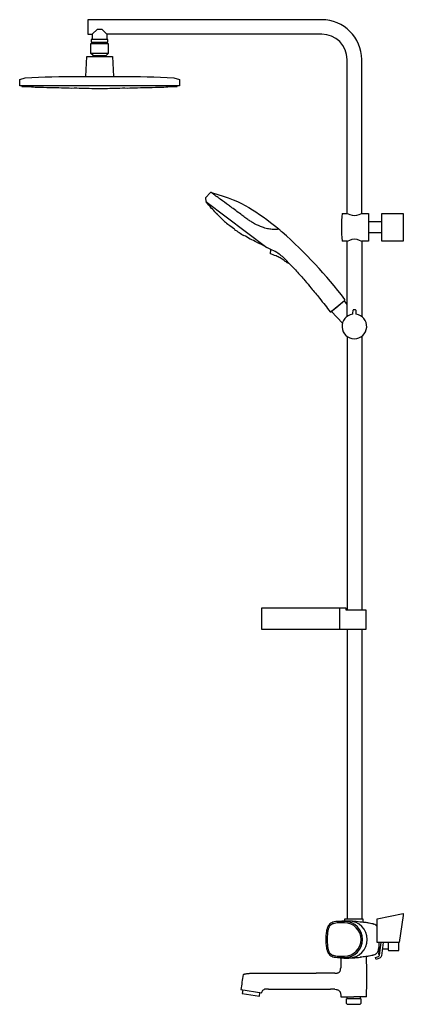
# Model space of a CAD drawing. Header units: millimetres. Extents: x -528 to 0, y -89 to 1267.
import ezdxf

# ---------------------------------------------------------------- set-up
doc = ezdxf.new("R2010")
doc.units = ezdxf.units.MM
doc.header["$MEASUREMENT"] = 0
doc.layers.add('PLANNING', color=1, linetype='Continuous')

# ---------------------------------------------------------------- blocks, each defined once
blk = doc.blocks.new('83930000_r')
at = {"layer": 'PLANNING'}
for p, q in [((-112.3, 1267.2), (-434.4, 1267.1)), ((-434.4, 1267.1), (-434.4, 1247.1)), ((-428.3, 1247.1), (-421.3, 1254.2)), ((-421.3, 1254.2), (-415.3, 1254.2)), ((-415.3, 1254.2), (-408.3, 1247.1)), ((-434.4, 1247.1), (-428.3, 1247.1)), ((-406.8, 1239.8), (-429.8, 1239.8)), ((-429.8, 1239.8), (-429.8, 1236.2)), ((-429.8, 1236.2), (-406.8, 1236.2)), ((-428.3, 1247.1), (-428.3, 1239.8)), ((-427.7, 1234.2), (-427.7, 1236.2)), ((-409, 1234.2), (-409, 1236.2)), ((-112.3, 1247.2), (-408.3, 1247.1)), ((-408.3, 1247.1), (-408.3, 1239.8)), ((-406.8, 1236.2), (-406.8, 1239.8)), ((-430.2, 1220.6), (-430.2, 1234.2)), ((-430.2, 1234.2), (-406.4, 1234.2)), ((-406.4, 1234.2), (-406.4, 1220.6)), ((-437.4, 1189), (-436, 1216.5)), ((-436, 1216.5), (-400.6, 1216.5)), ((-427.3, 1217.7), (-430.2, 1220.6)), ((-406.4, 1220.6), (-430.2, 1220.6)), ((-427.3, 1217.7), (-409.3, 1217.7)), ((-427.3, 1216.5), (-427.3, 1217.7)), ((-409.3, 1217.7), (-406.4, 1220.6)), ((-409.3, 1216.5), (-409.3, 1217.7)), ((-400.6, 1216.5), (-399.2, 1189)), ((-77.3, 1000.2), (-77.3, 1212.2)), ((-57.3, 1000.2), (-57.3, 1212.2)), ((-265.7, 1028.9), (-272.3, 1021.9)), ((-272.3, 1021.9), (-272.1, 1016.9)), ((-264.3, 1029.1), (-265.7, 1028.9)), ((-264, 1028.9), (-264, 1029)), ((-272.1, 1016.9), (-188.1, 953.5)), ((-271.7, 1016.5), (-271.7, 1016.6)), ((-271.7, 1016.5), (-271.1, 1015.8)), ((-271.7, 1016.5), (-271.7, 1016.5)), ((-250.6, 993.1), (-250.6, 993.1)), ((-84.3, 1000.2), (-77.3, 1000.2)), ((-57.3, 1000.2), (-47.7, 1000.2)), ((-47.7, 1000.2), (-47.7, 962.2)), ((-29.4, 962.2), (-29.4, 1000.2)), ((-29.4, 1000.2), (0, 1000.2)), ((0, 1000.2), (0, 962.2)), ((-232.5, 978.4), (-238.9, 983.2)), ((-171.4, 979), (-171.7, 978.5)), ((-170.6, 977.9), (-171.4, 978.5)), ((-170.5, 977.8), (-170.6, 977.9)), ((-29.4, 988.7), (-47.7, 988.7)), ((-29.4, 973.7), (-47.7, 973.7)), ((-189.1, 954.3), (-189.2, 954.2)), ((-184.2, 951.6), (-184.2, 951.6)), ((-182.8, 950.4), (-183.5, 944.8)), ((-182.6, 950.7), (-182.8, 950.4)), ((-77.3, 962.2), (-84.3, 962.2)), ((-77.3, 858.5), (-77.3, 962.2)), ((-57.3, 962.2), (-57.3, 858.4)), ((-47.7, 962.2), (-57.3, 962.2)), ((0, 962.2), (-29.4, 962.2)), ((-159.7, 932.5), (-158.2, 931.9)), ((-158.2, 931.9), (-158, 932.1)), ((-99.9, 864.6), (-90.2, 872.7)), ((-81.2, 879.8), (-98.8, 865)), ((-90.2, 872.7), (-80.5, 880.8)), ((-77.3, 874.6), (-81.2, 879.8)), ((-98.8, 865), (-83.8, 848.9)), ((-69.3, 862.2), (-69.2, 867.1)), ((-65.5, 867.1), (-65.4, 862.2)), ((-77.3, 830.9), (-77.3, 454.2)), ((-57.3, 831), (-57.3, 454.2)), ((-194.8, 427), (-194.8, 457)), ((-194.8, 457), (-87.6, 457)), ((-87.6, 427), (-87.6, 457)), ((-87.6, 457), (-79.3, 457)), ((-79.3, 457), (-79.3, 454.2)), ((-79.3, 454.2), (-51.7, 454.2)), ((-51.7, 454.2), (-51.7, 427)), ((-51.7, 427), (-194.8, 427)), ((-77.3, 427), (-77.3, 28.1)), ((-57.3, 427), (-57.3, 28.1)), ((-55.4, 28.1), (-81.1, 28.1)), ((-81.1, 28.1), (-81.1, 25.6)), ((-55.4, 24.1), (-55.4, 28.1)), ((-89.7, 24.9), (-84.5, 25.2)), ((-87.7, 25), (-81.1, 25.6)), ((-33.8, -4), (-33.8, -10.9)), ((-28.8, -13), (-21, -13)), ((-84.5, -25.2), (-89.7, -24.9)), ((-81.6, -23), (-80.8, -23)), ((-86.3, -38.9), (-86.3, -40.1)), ((-201, -46.4), (-150.7, -46.4)), ((-150.7, -46.4), (-150.7, -46.4)), ((-150.7, -46.4), (-119.9, -46.4)), ((-101.3, -46.4), (-119.9, -46.4)), ((-119.9, -46.4), (-119.9, -46.4)), ((-95, -46.4), (-104.6, -46.4)), ((-104.6, -46.4), (-104.6, -46.4)), ((-94.3, -46.4), (-95, -46.4)), ((-94.3, -46.4), (-94.3, -46.4)), ((-223.6, -69.1), (-195, -73.7)), ((-221.2, -69.5), (-221.9, -74.2)), ((-221.9, -74.2), (-198.2, -77.9)), ((-198.2, -77.9), (-197.4, -73.3)), ((-185.7, -68.4), (-181.3, -68.4)), ((-94.3, -68.5), (-92.4, -68.7)), ((-86, -78.9), (-68.3, -78.9)), ((-77.4, -81.5), (-77.4, -78.9)), ((-50.6, -78.9), (-68.3, -78.9)), ((-59.1, -81.5), (-59.1, -78.9)), ((-78.6, -82.3), (-77.4, -81.5)), ((-78.6, -82.3), (-78.6, -87.8)), ((-78.6, -87.8), (-77.1, -89.3)), ((-77.4, -81.5), (-59.1, -81.5)), ((-77.1, -89.3), (-59.5, -89.3)), ((-59.5, -89.3), (-58, -87.8)), ((-59.1, -81.5), (-58, -82.3)), ((-58, -87.8), (-58, -82.3))]:
    blk.add_line(p, q, dxfattribs=at)
for points in [[(-308.3, 1185), (-308.3, 1176.2), (-528.3, 1176.2), (-528.3, 1185), (-520.8, 1187.2, -0.012325), (-446.9, 1189), (-389.7, 1189, -0.012325), (-315.8, 1187.2), (-308.3, 1185)], [(-525.2, 1176.2), (-525.2, 1175.3, -0.023261), (-504.3, 1174.1, -0.022631), (-486.4, 1173.7, -0.026032), (-470.7, 1173.3, -0.028945), (-456.7, 1173, -0.043614), (-442.9, 1172.7, -0.043084), (-429, 1172.5), (-407.6, 1172.5, -0.043084), (-393.7, 1172.7, -0.043614), (-379.9, 1173, -0.028945), (-365.9, 1173.3, -0.026032), (-350.2, 1173.7, -0.022631), (-332.3, 1174.1, -0.023242), (-311.4, 1175.3), (-311.4, 1176.2)], [(-27.6, -4), (-30, -22.3, -0.282111), (-32.9, -25.9), (-37.4, -27.5), (-38.3, -25), (-34.2, -23.5, 0.282111), (-32.6, -21.5), (-30.3, -4)]]:
    blk.add_lwpolyline(points, format="xyb", dxfattribs=at)
blk.add_lwpolyline([(-36, -4), (-36, 28.3), (0, 36), (0, 33), (-5.8, -4)], close=True, dxfattribs=at)
for points in [[(-32.5, -20.6), (-33.6, -20.5), (-32.9, -13)], [(-33.5, -4), (-33.5, -13), (-31.5, -13)], [(-21, -4), (-21, -14), (-20.4, -15), (-6, -15), (-6, -4)]]:
    blk.add_lwpolyline(points, dxfattribs=at)
for centre, radius, start, end in [((-112.3, 1212.2), 55, 0, 90), ((-112.3, 1212.2), 35, 0, 90), ((-347.3, 948.1), 101.9, 35.828, 41.6193), ((-297.7, 970.1), 50.1, 37.4092, 48.5383), ((-300.3, 951.3), 65, 40.0701, 49.0249), ((-117.3, 1137.6), 196.5, 227.3402, 231.7808), ((111.8, 981.2), 197.1, 174.467, 185.533), ((-118.2, 1136.3), 195, 234.1128, 238.5902), ((-151.9, 996.5), 26.3, 224.8869, 227.6736), ((-124.9, 1026.2), 66.5, 227.6736, 230.8694), ((-246.4, 910.6), 65, 56.8734, 65.8304), ((-229, 918.3), 50.1, 57.3587, 68.4878), ((-592.1, 492.9), 642.6, 37.2281, 48.5624), ((-265.2, 813.8), 159.6, 61.5481, 66.5933), ((-323.9, 676.3), 308.7, 63.0857, 63.8922), ((-217.1, 886.4), 73, 61.7694, 63.179), ((-206.5, 893.8), 61.7, 58.6279, 67.2265), ((-565.2, -110), 1121.7, 69.6529, 70.1061), ((-187.7, 907.9), 36, 59.845, 69.6529), ((-206.4, 894), 61.5, 44.18, 58.6279), ((-189.8, 902.1), 42.2, 52.4543, 61.4127), ((-208.6, 891.8), 64.7, 38.529, 44.18), ((-100.9, 1022), 107.2, 233.8541, 236.6838), ((-80.9, 881.3), 0.6, 309.9485, 37.2929), ((-100.3, 865.1), 0.6, 217.1203, 309.9485), ((-67.4, 844.7), 17, 98.2666, 81.7334), ((-69.9, 862.2), 0.6, 278.2666, 359.5), ((-68.6, 867.1), 0.6, 93.2933, 179.5), ((-67.4, 844.7), 23, 86.7067, 93.2933), ((-66.1, 867.1), 0.6, 0.5, 86.7067), ((-64.8, 862.2), 0.6, 180.5, 261.7334), ((-81, 7.9), 23.2, 161.6094, 166.5937), ((-89.8, 10.8), 13.9, 154.1602, 161.6094), ((-92.1, 11.9), 11.4, 145.9657, 154.1104), ((-94.6, 13.6), 8.33, 135.6717, 145.8865), ((-94.5, 13.4), 8.55, 125.9359, 135.5855), ((-94.4, 13.3), 8.73, 116.0612, 125.8745), ((-92.7, 9.9), 12.5, 108.5554, 116.0392), ((-91.8, 7), 15.6, 101.8848, 108.5554), ((-89, -6.1), 28.9, 93.5865, 101.8848), ((-84.4, -80.2), 103.2, 90.9146, 93.5865), ((-82.6, -169.8), 192.9, 89.4864, 91.0233), ((-76.8, -129.2), 154.6, 89.3162, 92.8874), ((-80.9, 0.1), 24.9, 359.7558, 89.6056), ((-75, 0.1), 25.3, 359.7559, 89.6081), ((-44.6, 10.7), 11.3, 52.0093, 69.1162), ((-42.4, 13.6), 7.74, 36.0126, 52.0093), ((-43.5, 12.7), 9.16, 34.7998, 36.0126), ((-31.4, 0), 75.2, 173.0904, 186.9096), ((-33.5, 0.1), 71.3, 173.0018, 180.094), ((-29.5, 0.1), 75.4, 180.094, 186.8091), ((-41.5, 1.1), 63.3, 170.8939, 173.0018), ((-75.1, 6.5), 29.3, 166.5937, 170.8939), ((-80.9, -0.1), 24.9, 270.3944, 0.2442), ((-75, -0.1), 25.3, 270.3919, 0.2441), ((-11.6, 3.1), 93.5, 187.3382, 188.7638), ((-79, -7.3), 25.3, 188.7638, 193.7463), ((-77.5, -6.9), 26.8, 193.7463, 198.0482), ((-47.3, -10.9), 13.5, 338.7843, 359.9964), ((-90.9, -11.3), 12.8, 198.0482, 206.1796), ((-91.3, -11.5), 12.3, 206.1796, 213.7419), ((-95.1, -14), 7.77, 213.7419, 224.6977), ((-94.1, -13), 9.09, 224.6977, 233.7791), ((-94.7, -13.8), 8.16, 233.7791, 244.284), ((-92.3, -8.8), 13.7, 244.284, 251.1208), ((-92.1, -8.3), 14.2, 251.1208, 258.4388), ((-88.7, 8.5), 31.4, 258.4388, 266.0901), ((-85.2, 60.1), 83.1, 266.0901, 269.4093), ((-80, 21), 46.6, 261.6586, 269.9064), ((1189.8, -50.9), 1276.1, 178.8447, 179.4612), ((-81.5, 411.7), 434.7, 269.4093, 269.9945), ((-76.8, 129.2), 154.6, 267.1126, 270.6838), ((-79.7, 197.1), 222.7, 269.9064, 272.5976), ((-76.7, 131.9), 157.4, 272.5976, 276.4033), ((-1326.4, -50.9), 1276.1, 358.7428, 1.2306), ((-44.6, -10.7), 11.3, 290.8838, 307.9907), ((-43.2, -12.4), 9.15, 307.9907, 338.7843), ((-97.4, -39.9), 11.1, 352.5966, 358.8317), ((1234.2, -260.3), 1470.3, 171.7125, 172.5281), ((-93.6, -7.9), 38.6, 268.923, 270.86), ((-93.2, -33.1), 13.3, 270.86, 276.0061), ((-92.6, -38.4), 7.94, 276.0061, 284.3705), ((-92.4, -39.5), 6.86, 284.3705, 294.1578), ((-92.2, -39.8), 6.57, 294.1578, 304.3595), ((-91.5, -40.8), 5.28, 304.3595, 316.8364), ((-91, -41.3), 4.52, 316.8364, 331.1597), ((-90.9, -41.4), 4.45, 331.1597, 345.8864), ((-96.4, -40), 10.1, 345.8864, 352.5966), ((-189.5, -77), 8.49, 95.8174, 105.1301), ((-186.4, -106.9), 38.5, 88.8813, 95.8174), ((-160, 34356, 0), 34424.4, 269.96461, 270.09968), ((-98.9, -132.5), 64.1, 85.7863, 91.1009)]:
    blk.add_arc(centre, radius, start, end, dxfattribs=at)
for points, knots in [([(-180.7, 978.3), (-182.9, 978.5), (-187.4, 979.2), (-195.6, 981.6), (-202.4, 984.6), (-208.2, 987.9), (-212.1, 990.5), (-216.1, 993.3), (-219.5, 995.8), (-225.9, 1000.7), (-233, 1005.9), (-242.9, 1013.2), (-249.7, 1018.1), (-256, 1022.8), (-259.9, 1025.7), (-262.6, 1027.8), (-264.1, 1029), (-264.3, 1029.1)], [-21.169141, -21.169141, -21.169141, -21.169141, -14.747085, -7.491277, 4.392582, 7.490653, 12.584204, 18.582622, 22.02183, 25.369076, 42.652821, 48.394252, 62.454209, 67.59972, 72.113617, 77.045521, 77.799891, 77.799891, 77.799891, 77.799891]), ([(-171.4, 978.5), (-171.4, 978.5), (-171.4, 978.5), (-171.4, 978.5), (-171.5, 978.5), (-171.6, 978.5), (-172.2, 978.5), (-173.1, 978.4), (-174.8, 978.3), (-176.6, 978.2), (-178.4, 978.2), (-179.8, 978.2), (-180.4, 978.3), (-180.7, 978.3)], [-30.582861, -30.582861, -30.582861, -30.582861, -30.560478, -30.532712, -30.473334, -30.365157, -30.111303, -28.627138, -27.596528, -25.234432, -23.047012, -22.133691, -21.169141, -21.169141, -21.169141, -21.169141]), ([(-158, 932.1), (-156.2, 930.3), (-152.5, 926.7), (-144.9, 918.7), (-136.4, 908.9), (-125.9, 896.3), (-116.6, 885), (-107.9, 874.1), (-103, 867.8), (-100.7, 864.7)], [233.33846, 233.33846, 233.33846, 233.33846, 240.994215, 248.947868, 266.352728, 279.96283, 297.989635, 310.401916, 321.857495, 321.857495, 321.857495, 321.857495]), ([(-80.7, 25), (-82.3, 25), (-84.9, 25), (-89, 24.9), (-92.9, 24.7), (-96.8, 23.9), (-100, 22.5), (-102.5, 20.4), (-104.3, 17.5), (-105.5, 13.6), (-105.9, 10.7), (-106.1, 9.1)], [56.124495, 56.124495, 56.124495, 56.124495, 60.80308, 63.823442, 68.529095, 72.512044, 75.70388, 78.839175, 82.151144, 85.986979, 90.964633, 90.964633, 90.964633, 90.964633]), ([(-81.1, 25.6), (-73.9, 26.1), (-65, 25.2), (-55.1, 24.1), (-51, 23.6), (-47.2, 23), (-43.5, 22.3), (-41.4, 21.7), (-40.5, 21.3)], [-28.186211, -28.186211, -28.186211, -28.186211, -6.010823, -1.469061, 1.789795, 6.473322, 10.022988, 12.951436, 12.951436, 12.951436, 12.951436]), ([(-80.8, -23), (-68.3, -23), (-58.1, -12.7), (-58.1, 12.8), (-68.3, 22.9), (-80.8, 23)], [127.943834, 127.943834, 127.943834, 127.943834, 164.261153, 164.261153, 200.624459, 200.624459, 200.624459, 200.624459]), ([(-106.1, -9.1), (-105.9, -10.7), (-105.5, -13.6), (-104.3, -17.5), (-102.5, -20.4), (-100, -22.5), (-96.8, -23.9), (-92.9, -24.7), (-89, -24.9), (-84.9, -25), (-82.3, -25), (-80.7, -25)], [109.113066, 109.113066, 109.113066, 109.113066, 114.090719, 117.926555, 121.238524, 124.373819, 127.565655, 131.548604, 136.254258, 139.27462, 143.953204, 143.953204, 143.953204, 143.953204]), ([(-40.5, -21.3), (-40.9, -21.5), (-41.9, -21.8), (-43.9, -22.4), (-47.2, -23), (-52.5, -23.8), (-56.6, -24.2), (-59.2, -24.5)], [75.6402, 75.6402, 75.6402, 75.6402, 76.9511, 78.568647, 82.118313, 86.80184, 94.602458, 94.602458, 94.602458, 94.602458]), ([(-195, -73.7), (-194.8, -72.3), (-194.5, -70.9), (-193, -69.3), (-192.4, -69), (-191.7, -68.8)], [88.658287, 88.658287, 88.658287, 88.658287, 95.380727, 95.380727, 98.74004, 98.74004, 98.74004, 98.74004]), ([(-92.4, -68.7), (-91.9, -68.8), (-90.8, -69.1), (-89.4, -69.7), (-88.2, -70.5), (-87.4, -71.5), (-86.8, -72.9), (-86.2, -75.4), (-86, -77.4), (-86, -78.9)], [0, 0, 0, 0, 1.75637, 3.341532, 4.612049, 5.878638, 7.307475, 9.049762, 13.489107, 13.489107, 13.489107, 13.489107])]:
    blk.add_open_spline(points, degree=3, knots=knots, dxfattribs=at)
for points in [[(-264, 1029), (-217.4, 1015.6), (-204.3, 1004), (-171.4, 979)], [(-77.3, 1000.2), (-76.3, 1000.2), (-67.3, 994.4), (-58.3, 1000.2), (-57.3, 1000.2)], [(-77.3, 962.2), (-76.3, 962.2), (-67.3, 968), (-58.3, 962.2), (-57.3, 962.2)]]:
    blk.add_open_spline(points, degree=3, dxfattribs=at)
blk.add_rational_spline([(-220.7, -48.4), (-216.9, -46.4), (-201, -46.4)], [1, 1.274545, 1], degree=2, dxfattribs=at)

msp = doc.modelspace()

# ---------------------------------------------------------------- block references
msp.add_blockref('83930000_r', (0, 0))

doc.saveas('drawing.dxf')
